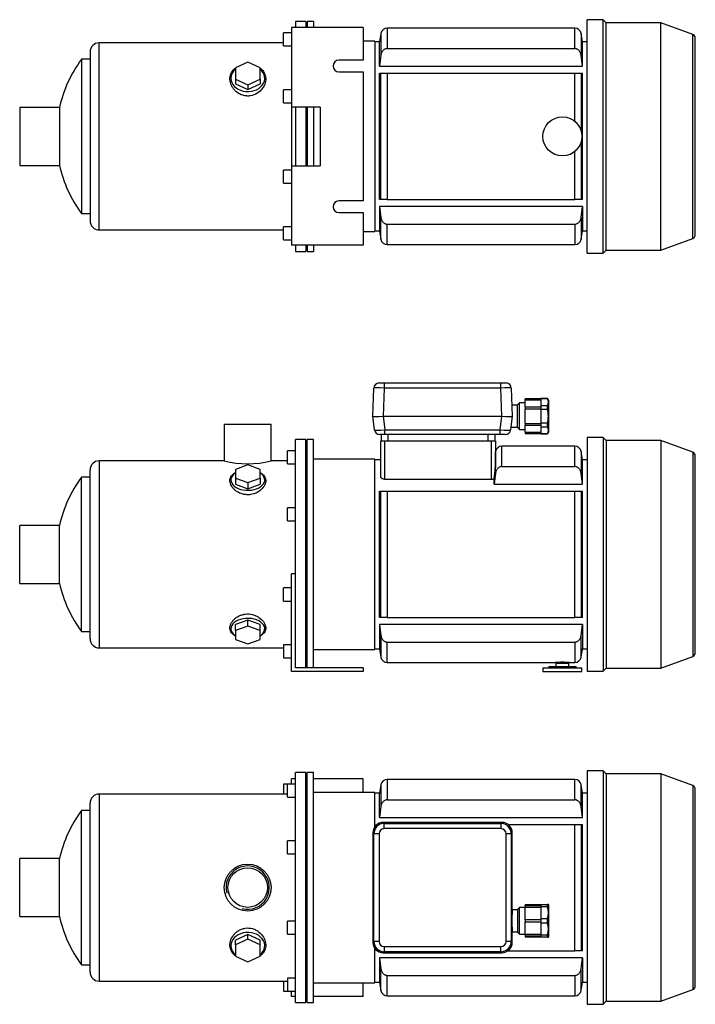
# Model space of a CAD drawing. Header units: millimetres. Extents: x 120 to 1177, y 13 to 783.
# Tile 1 of 2: x 120 to 638, y 27 to 783. Entities that reach past the tile are written whole.
import ezdxf

# ---------------------------------------------------------------- set-up
doc = ezdxf.new("R2010")
doc.units = ezdxf.units.MM
for name, color, linetype in [('BASETTA_MEC_80-9', 7, 'Continuous'), ('CARCASSA_MEC_90', 7, 'Continuous'), ('COPRIVENTOLA_MEC', 7, 'Continuous'), ('CORPO_MH_3-5_[6]', 7, 'Continuous'), ('FLANGIA_MOTORE_T', 7, 'Continuous'), ('GHIERA_PG13_5_CO', 7, 'Continuous'), ('PIEDINO_MEC_90_I', 7, 'Continuous'), ('STAFFA_3-5-9_INT', 7, 'Continuous')]:
    doc.layers.add(name, color=color, linetype=linetype)

# ---------------------------------------------------------------- blocks, each defined once
blk = doc.blocks.new('SE1')
at = {"layer": 'BASETTA_MEC_80-9', "color": 7, "linetype": 'Continuous'}
for p, q in [((489.92, 166.65), (398.91, 166.65)), ((398.91, 166.65), (399.67, 165.9)), ((489.16, 165.9), (489.92, 166.65)), ((399.67, 165.9), (489.16, 165.9)), ((399.67, 161.9), (399.67, 165.9)), ((489.16, 161.9), (399.67, 161.9)), ((489.16, 165.9), (489.16, 161.9)), ((390.92, 158.66), (390.92, 74.65)), ((391.67, 157.9), (390.92, 158.66)), ((391.67, 75.4), (391.67, 157.9)), ((395.67, 157.9), (391.67, 157.9)), ((395.67, 157.9), (395.67, 75.4)), ((493.16, 75.4), (493.16, 157.9)), ((497.16, 157.9), (493.16, 157.9)), ((497.92, 158.66), (497.16, 157.9)), ((497.16, 157.9), (497.16, 75.4)), ((497.92, 99.65), (497.92, 158.66)), ((501.92, 99.65), (497.92, 99.65)), ((503.42, 101.35), (501.92, 99.85)), ((501.92, 99.85), (501.92, 82.45)), ((503.42, 80.95), (503.42, 101.35)), ((507.92, 101.35), (503.42, 101.35)), ((497.92, 74.65), (497.92, 82.65)), ((497.92, 82.65), (501.92, 82.65)), ((501.92, 82.45), (503.42, 80.95)), ((503.42, 80.95), (507.92, 80.95)), ((390.92, 74.65), (391.67, 75.4)), ((395.67, 75.4), (391.67, 75.4)), ((399.67, 71.41), (489.16, 71.41)), ((399.67, 71.41), (399.67, 67.41)), ((489.16, 67.41), (489.16, 71.41)), ((497.16, 75.4), (493.16, 75.4)), ((497.16, 75.4), (497.92, 74.65)), ((399.67, 67.41), (398.91, 66.65)), ((398.91, 66.65), (489.92, 66.65)), ((489.16, 67.41), (399.67, 67.41)), ((489.92, 66.65), (489.16, 67.41))]:
    blk.add_line(p, q, dxfattribs=at)
for centre, start, end in [((399.67, 157.9), 90.03487, 179.96513), ((489.16, 157.9), 0.03487, 89.96513), ((399.67, 75.41), 180.03487, 269.96513), ((489.16, 75.41), 270.03487, 359.96513)]:
    blk.add_arc(centre, 8, start, end, dxfattribs=at)
for centre, major_axis, ratio, start_param, end_param in [((398.93, 158.64), (5.68, -5.68), 0.995756, 2.363621, 3.919564), ((489.9, 158.64), (-5.68, -5.68), 0.995756, 2.363621, 3.919564), ((399.67, 157.9), (2.83, -2.83), 0.998783, 2.356803, 3.926382), ((489.16, 157.9), (-2.83, -2.83), 0.998783, 2.356803, 3.926382), ((497.92, 91.15), (0, -8.5), 0.034921, 3.141593, 6.283185), ((398.93, 74.67), (5.68, 5.68), 0.995756, 2.363621, 3.919564), ((399.67, 75.41), (2.83, 2.83), 0.998783, 2.356803, 3.926382), ((489.16, 75.41), (-2.83, 2.83), 0.998783, 2.356803, 3.926382), ((489.9, 74.67), (-5.68, 5.68), 0.995756, 2.363621, 3.919564)]:
    blk.add_ellipse(centre, major_axis=major_axis, ratio=ratio, start_param=start_param, end_param=end_param, dxfattribs=at)
for points in [[(398.86, 166.65), (398.88, 166.65), (398.91, 166.65)], [(489.92, 166.65), (489.95, 166.65), (489.98, 166.65)], [(390.92, 158.66), (390.92, 158.69), (390.92, 158.71)], [(497.92, 158.71), (497.92, 158.69), (497.92, 158.66)], [(390.92, 74.59), (390.92, 74.62), (390.92, 74.65)], [(497.92, 74.65), (497.92, 74.62), (497.92, 74.59)], [(398.91, 66.65), (398.88, 66.65), (398.86, 66.65)], [(489.98, 66.65), (489.95, 66.65), (489.92, 66.65)]]:
    blk.add_open_spline(points, degree=2, dxfattribs=at)
at = {"layer": 'CARCASSA_MEC_90', "color": 7, "linetype": 'Continuous'}
for p, q in [((401.96, 199.65), (401.96, 184.01)), ((545.87, 199.65), (401.96, 199.65)), ((545.87, 184.01), (545.87, 199.65)), ((395.92, 189.15), (392.42, 189.15)), ((397.04, 195.52), (395.92, 189.15)), ((395.92, 170.54), (395.92, 189.15)), ((397.04, 195.52), (397.04, 178.85)), ((550.79, 178.85), (550.79, 195.52)), ((551.92, 189.15), (550.79, 195.52)), ((551.92, 170.54), (551.92, 189.15)), ((555.42, 189.15), (551.92, 189.15)), ((401.96, 184.01), (545.87, 184.01)), ((397.04, 178.85), (395.92, 170.54)), ((551.92, 170.54), (550.79, 178.85)), ((395.92, 170.54), (551.92, 170.54)), ((494.6, 165.15), (545.87, 165.15)), ((545.87, 68.15), (545.87, 165.15)), ((545.87, 165.15), (550.79, 165.15)), ((550.79, 165.15), (551.92, 165.15)), ((550.79, 165.15), (550.79, 68.15)), ((551.92, 68.15), (551.92, 165.15)), ((494.6, 68.15), (545.87, 68.15)), ((550.79, 68.15), (545.87, 68.15)), ((551.92, 68.15), (550.79, 68.15)), ((551.92, 62.77), (395.92, 62.77)), ((395.92, 62.77), (395.92, 44.15)), ((551.92, 62.77), (551.92, 44.15)), ((397.04, 37.79), (397.04, 54.46)), ((550.79, 37.79), (550.79, 54.46)), ((401.96, 49.3), (545.87, 49.3)), ((401.96, 33.65), (401.96, 49.3)), ((545.87, 49.3), (545.87, 33.65)), ((392.42, 44.15), (395.92, 44.15)), ((395.92, 44.15), (397.04, 37.79)), ((550.79, 37.79), (551.92, 44.15)), ((551.92, 44.15), (555.42, 44.15)), ((401.96, 33.65), (545.87, 33.65))]:
    blk.add_line(p, q, dxfattribs=at)
for centre, start, end in [((401.96, 194.65), 90, 170), ((545.87, 194.65), 10, 90), ((401.96, 38.65), 190, 270), ((545.87, 38.65), 270, 350)]:
    blk.add_arc(centre, 5, start, end, dxfattribs=at)
for points, knots in [([(401.96, 184.01), (401.64, 184.01), (401.32, 183.97), (400.69, 183.82), (400.38, 183.7), (399.8, 183.42), (399.53, 183.24), (399.02, 182.84), (398.78, 182.61), (398.36, 182.12), (398.16, 181.86), (397.83, 181.31), (397.68, 181.02), (397.42, 180.42), (397.32, 180.11), (397.15, 179.49), (397.08, 179.17), (397.04, 178.85)], [0, 0, 0, 0, 0.125, 0.125, 0.25, 0.25, 0.375, 0.375, 0.5, 0.5, 0.625, 0.625, 0.75, 0.75, 0.875, 0.875, 1, 1, 1, 1]), ([(550.79, 178.85), (550.7, 179.49), (550.54, 180.11), (550.16, 181.01), (550.01, 181.3), (549.67, 181.85), (549.48, 182.11), (549.06, 182.6), (548.82, 182.83), (548.31, 183.23), (548.04, 183.41), (547.61, 183.63), (547.45, 183.69), (547.15, 183.81), (546.99, 183.85), (546.52, 183.97), (546.2, 184.01), (545.87, 184.01)], [0, 0, 0, 0, 0.25, 0.25, 0.375, 0.375, 0.5, 0.5, 0.625, 0.625, 0.75, 0.75, 0.8125, 0.8125, 0.875, 0.875, 1, 1, 1, 1]), ([(397.04, 54.46), (397.13, 53.82), (397.29, 53.19), (397.67, 52.3), (397.82, 52.01), (398.16, 51.46), (398.35, 51.2), (398.77, 50.71), (399.01, 50.48), (399.52, 50.07), (399.79, 49.9), (400.23, 49.68), (400.38, 49.61), (400.68, 49.5), (400.84, 49.45), (401.31, 49.34), (401.63, 49.3), (401.96, 49.3)], [0, 0, 0, 0, 0.25, 0.25, 0.375, 0.375, 0.5, 0.5, 0.625, 0.625, 0.75, 0.75, 0.8125, 0.8125, 0.875, 0.875, 1, 1, 1, 1]), ([(545.87, 49.3), (546.2, 49.3), (546.52, 49.34), (547.14, 49.49), (547.45, 49.6), (548.03, 49.89), (548.3, 50.07), (548.82, 50.47), (549.05, 50.7), (549.47, 51.19), (549.67, 51.45), (550.01, 52), (550.15, 52.29), (550.41, 52.89), (550.51, 53.19), (550.68, 53.82), (550.75, 54.14), (550.79, 54.46)], [0, 0, 0, 0, 0.125, 0.125, 0.25, 0.25, 0.375, 0.375, 0.5, 0.5, 0.625, 0.625, 0.75, 0.75, 0.875, 0.875, 1, 1, 1, 1])]:
    blk.add_open_spline(points, degree=3, knots=knots, dxfattribs=at)
for points in [[(395.92, 62.77), (396.28, 60), (396.65, 57.23), (397.04, 54.46)], [(550.79, 54.46), (551.18, 57.23), (551.55, 60), (551.92, 62.77)]]:
    blk.add_open_spline(points, degree=3, dxfattribs=at)
at = {"layer": 'COPRIVENTOLA_MEC', "color": 7, "linetype": 'Continuous'}
for p, q in [((555.42, 206.2), (555.42, 27.1)), ((567.72, 206.2), (555.42, 206.2)), ((567.72, 206.2), (567.72, 27.1)), ((570.02, 203.9), (567.72, 206.2)), ((570.02, 203.9), (570.02, 29.4)), ((611.86, 203.9), (570.02, 203.9)), ((611.86, 203.9), (611.86, 29.4)), ((636.44, 194.96), (611.86, 203.9)), ((636.44, 194.96), (636.44, 38.35)), ((638.42, 41.17), (638.42, 192.14)), ((611.86, 29.4), (636.44, 38.35)), ((555.42, 27.1), (567.72, 27.1)), ((567.72, 27.1), (570.02, 29.4)), ((570.02, 29.4), (611.86, 29.4))]:
    blk.add_line(p, q, dxfattribs=at)
for centre, start, end in [((635.42, 192.14), 0, 70), ((635.42, 41.17), 290, 0)]:
    blk.add_arc(centre, 3, start, end, dxfattribs=at)
at = {"layer": 'CORPO_MH_3-5_[6]', "color": 7, "linetype": 'Continuous'}
for p, q in [((331.42, 28.4), (331.42, 204.9)), ((339.42, 204.9), (331.42, 204.9)), ((339.42, 28.4), (339.42, 204.9)), ((325.42, 186.03), (325.42, 196.03)), ((331.42, 196.03), (325.42, 196.03)), ((173.82, 51.9), (173.82, 181.4)), ((180.82, 188.4), (180.82, 44.9)), ((325.42, 188.4), (180.82, 188.4)), ((325.42, 186.03), (331.42, 186.03)), ((167.26, 57.4), (167.26, 175.9)), ((173.82, 175.9), (167.26, 175.9)), ((325.42, 142.46), (325.42, 152.46)), ((331.42, 152.46), (325.42, 152.46)), ((119.82, 94.4), (119.82, 138.9)), ((150.32, 138.9), (119.82, 138.9)), ((150.32, 94.4), (150.32, 138.9)), ((325.42, 142.46), (331.42, 142.46)), ((119.82, 94.4), (150.32, 94.4)), ((325.42, 80.85), (325.42, 90.85)), ((331.42, 90.85), (325.42, 90.85)), ((294.92, 80.66), (285.42, 76.34)), ((294.92, 76.97), (285.42, 72.65)), ((285.42, 72.65), (285.42, 76.34)), ((304.42, 76.34), (294.92, 80.66)), ((294.92, 76.97), (294.92, 80.66)), ((304.42, 72.65), (294.92, 76.97)), ((304.42, 72.65), (304.42, 76.34)), ((325.42, 80.85), (331.42, 80.85)), ((285.42, 72.65), (285.42, 64)), ((304.42, 64), (304.42, 72.65)), ((285.42, 64), (294.92, 59.68)), ((294.92, 59.68), (304.42, 64)), ((167.26, 57.4), (173.82, 57.4)), ((325.42, 47.28), (325.42, 37.28)), ((331.42, 47.28), (325.42, 47.28)), ((180.82, 44.9), (325.42, 44.9)), ((325.42, 37.28), (331.42, 37.28)), ((331.42, 28.4), (339.42, 28.4))]:
    blk.add_line(p, q, dxfattribs=at)
for radius in [18, 15.15]:
    blk.add_circle((294.82, 116.65), radius, dxfattribs=at)
for centre, radius, start, end in [((180.82, 181.4), 7, 90, 180), ((247.82, 116.65), 100, 143.66538, 167.14409), ((294.82, 116.65), 16.62, 255, 195), ((247.82, 116.65), 100, 192.85591, 216.33462), ((180.82, 51.9), 7, 180, 270)]:
    blk.add_arc(centre, radius, start, end, dxfattribs=at)
for start_param, end_param in [(2.390244, 6.283185), (0, 0.751348)]:
    blk.add_ellipse((294.92, 72.02), major_axis=(-13, 0), ratio=0.788011, start_param=start_param, end_param=end_param, dxfattribs=at)
blk.add_open_spline([(285.41, 64.26), (285.05, 64.53), (284.71, 64.82), (283.83, 65.65), (283.33, 66.22), (282.05, 68.09), (281.51, 69.46), (281.06, 72.41), (281.16, 73.93), (282, 77.01), (282.73, 78.5), (284.28, 80.59), (284.86, 81.24), (286.16, 82.46), (286.88, 83.03), (288.44, 84.02), (289.27, 84.44), (291.02, 85.11), (291.95, 85.37), (294.78, 85.81), (296.75, 85.68), (299.48, 84.89), (300.37, 84.52), (302.02, 83.65), (302.79, 83.14), (304.92, 81.42), (306.08, 80.05), (307.78, 77.15), (308.33, 75.59), (308.77, 72.54), (308.67, 71.01), (307.84, 68.21), (307.09, 66.89), (305.59, 65.23), (305.04, 64.73), (304.44, 64.28)], degree=3, knots=[0.1389216, 0.1389216, 0.1389216, 0.1389216, 0.15625, 0.15625, 0.1875, 0.1875, 0.25, 0.25, 0.3125, 0.3125, 0.375, 0.375, 0.40625, 0.40625, 0.4375, 0.4375, 0.46875, 0.46875, 0.5, 0.5, 0.5625, 0.5625, 0.59375, 0.59375, 0.625, 0.625, 0.6875, 0.6875, 0.75, 0.75, 0.8125, 0.8125, 0.875, 0.875, 0.9041554, 0.9041554, 0.9041554, 0.9041554], dxfattribs=at)
at = {"layer": 'FLANGIA_MOTORE_T', "color": 7, "linetype": 'Continuous'}
for p, q in [((340.42, 28.4), (340.42, 204.9)), ((345.42, 204.9), (340.42, 204.9)), ((345.42, 28.4), (345.42, 204.9)), ((340.42, 203.4), (339.42, 203.4)), ((392.42, 189.65), (345.42, 189.65)), ((392.42, 163.33), (392.42, 189.65)), ((392.42, 43.65), (392.42, 69.97)), ((345.42, 43.65), (392.42, 43.65)), ((339.42, 29.9), (340.42, 29.9)), ((340.42, 28.4), (345.42, 28.4))]:
    blk.add_line(p, q, dxfattribs=at)
at = {"layer": 'GHIERA_PG13_5_CO', "color": 7, "linetype": 'Continuous'}
for p, q in [((507.92, 102.73), (507.92, 103.4)), ((519.92, 103.4), (507.92, 103.4)), ((507.92, 102.73), (507.92, 101.4)), ((519.92, 102.73), (507.92, 102.73)), ((507.92, 91.85), (507.92, 101.4)), ((519.92, 101.4), (507.92, 101.4)), ((519.92, 103.65), (519.92, 101.82)), ((519.92, 103.65), (525.05, 103.65)), ((519.92, 101.82), (519.92, 92.99)), ((525.05, 101.82), (519.92, 101.82)), ((525.05, 101.82), (525.05, 103.65)), ((525.63, 103.65), (525.05, 103.65)), ((525.92, 103.15), (525.63, 103.65)), ((525.92, 79.15), (525.92, 103.15)), ((507.92, 91.9), (507.92, 90.4)), ((519.92, 91.9), (507.92, 91.9)), ((519.92, 92.99), (519.92, 89.32)), ((519.92, 92.99), (525.05, 92.99)), ((525.05, 89.32), (525.05, 92.99)), ((507.92, 80.91), (507.92, 90.45)), ((507.92, 90.4), (519.92, 90.4)), ((519.92, 89.32), (519.92, 80.49)), ((525.05, 89.32), (519.92, 89.32)), ((507.92, 80.91), (519.92, 80.91)), ((507.92, 80.91), (507.92, 79.58)), ((507.92, 79.58), (507.92, 78.9)), ((507.92, 79.58), (519.92, 79.58)), ((507.92, 78.9), (519.92, 78.9)), ((519.92, 80.49), (519.92, 78.65)), ((519.92, 80.49), (525.05, 80.49)), ((525.05, 78.65), (519.92, 78.65)), ((525.05, 78.65), (525.05, 80.49)), ((525.05, 78.65), (525.63, 78.65)), ((525.63, 78.65), (525.92, 79.15))]:
    blk.add_line(p, q, dxfattribs=at)
for centre in [(508.38, 97.4), (508.38, 84.9)]:
    blk.add_arc(centre, 17.24, 345.1617, 14.8383, dxfattribs=at)
at = {"layer": 'STAFFA_3-5-9_INT', "color": 7, "linetype": 'Continuous'}
for p, q in [((331.42, 200.15), (328.42, 200.15)), ((328.42, 196.03), (328.42, 200.15)), ((383.42, 200.15), (345.42, 200.15)), ((383.42, 189.65), (383.42, 200.15)), ((322.42, 196.03), (322.42, 188.4)), ((325.42, 196.03), (322.42, 196.03)), ((322.42, 44.9), (322.42, 37.28)), ((383.42, 33.15), (383.42, 43.65)), ((322.42, 37.28), (325.42, 37.28)), ((328.42, 33.15), (328.42, 37.28)), ((331.42, 33.15), (328.42, 33.15)), ((383.42, 33.15), (345.42, 33.15))]:
    blk.add_line(p, q, dxfattribs=at)
blk = doc.blocks.new('SE2')
at = {"layer": 'BASETTA_MEC_80-9', "color": 7, "linetype": 'Continuous'}
for p, q in [((390.92, 478.37), (391.67, 500.01)), ((395.67, 503.87), (399.67, 503.87)), ((399.67, 500.01), (398.91, 478.37)), ((399.67, 503.87), (489.16, 503.87)), ((399.67, 503.87), (399.67, 500.01)), ((489.16, 500.01), (399.67, 500.01)), ((489.16, 503.87), (493.16, 503.87)), ((489.16, 500.01), (489.16, 503.87)), ((489.92, 478.37), (489.16, 500.01)), ((497.16, 500.01), (497.92, 478.37)), ((501.92, 486.87), (497.62, 486.87)), ((503.42, 488.57), (501.92, 487.07)), ((501.92, 469.67), (501.92, 487.07)), ((503.42, 468.17), (503.42, 488.57)), ((507.92, 488.57), (503.42, 488.57)), ((390.92, 478.37), (390.92, 478.37)), ((392.2, 467.88), (390.92, 478.37)), ((398.86, 478.37), (400.14, 467.88)), ((398.91, 478.37), (489.92, 478.37)), ((488.69, 467.88), (489.98, 478.37)), ((497.92, 478.37), (496.63, 467.88)), ((497.92, 478.37), (497.92, 478.37)), ((496.87, 469.87), (501.92, 469.87)), ((501.92, 469.67), (503.42, 468.17)), ((400.14, 464.37), (396.17, 464.37)), ((397.42, 459.37), (397.42, 464.37)), ((400.14, 467.88), (488.69, 467.88)), ((400.14, 464.37), (400.14, 467.88)), ((488.69, 464.37), (400.14, 464.37)), ((402.42, 464.37), (402.42, 459.37)), ((479.42, 459.37), (479.42, 464.37)), ((484.42, 464.37), (484.42, 459.37)), ((488.69, 464.37), (488.69, 467.88)), ((492.66, 464.37), (488.69, 464.37)), ((503.42, 468.17), (507.92, 468.17))]:
    blk.add_line(p, q, dxfattribs=at)
for centre, start, end in [((395.67, 499.87), 90, 178), ((493.16, 499.87), 2, 90), ((396.17, 468.37), 187, 270), ((492.66, 468.37), 270, 353)]:
    blk.add_arc(centre, 4, start, end, dxfattribs=at)
for centre, major_axis, ratio, start_param, end_param in [((399.67, 499.87), (-8, 0.14), 0.017434, 4.713302, 6.282881), ((489.16, 499.87), (8, 0.14), 0.017434, 0.000304, 1.569883), ((398.93, 478.72), (-8.02, -0.35), 0.043312, 0.003409, 1.559352), ((489.9, 478.72), (8.02, -0.35), 0.043312, 4.723833, 6.279777), ((400.2, 468.37), (-8, -0.49), 0.060259, 0.003713, 1.559657), ((488.63, 468.37), (8, -0.49), 0.060259, 4.723529, 6.279472)]:
    blk.add_ellipse(centre, major_axis=major_axis, ratio=ratio, start_param=start_param, end_param=end_param, dxfattribs=at)
for points in [[(398.91, 478.37), (398.88, 478.37), (398.86, 478.37)], [(489.98, 478.37), (489.95, 478.37), (489.92, 478.37)]]:
    blk.add_open_spline(points, degree=2, dxfattribs=at)
at = {"layer": 'CARCASSA_MEC_90', "color": 7, "linetype": 'Continuous'}
for p, q in [((396.92, 432.16), (396.92, 459.37)), ((396.92, 459.37), (399.92, 459.37)), ((399.92, 459.37), (481.92, 459.37)), ((399.92, 459.37), (399.92, 429.99)), ((481.92, 429.99), (481.92, 459.37)), ((481.92, 459.37), (484.92, 459.37)), ((484.92, 459.37), (484.92, 438.92)), ((489.96, 439.72), (489.96, 455.37)), ((545.87, 455.37), (489.96, 455.37)), ((545.87, 439.72), (545.87, 455.37)), ((485.04, 451.24), (484.92, 450.54)), ((485.04, 434.56), (485.04, 451.24)), ((550.79, 451.24), (550.79, 434.56)), ((551.92, 444.87), (550.79, 451.24)), ((396.92, 444.87), (392.42, 444.87)), ((489.96, 439.72), (545.87, 439.72)), ((551.92, 426.26), (551.92, 444.87)), ((555.42, 444.87), (551.92, 444.87)), ((485.04, 434.56), (483.92, 426.26)), ((399.92, 429.99), (481.92, 429.99)), ((483.92, 426.26), (483.92, 430.57)), ((483.92, 426.26), (551.92, 426.26)), ((395.92, 323.87), (395.92, 420.87)), ((395.92, 420.87), (397.04, 420.87)), ((397.04, 323.87), (397.04, 420.87)), ((397.04, 420.87), (401.96, 420.87)), ((401.96, 420.87), (545.87, 420.87)), ((401.96, 420.87), (401.96, 323.87)), ((545.87, 323.87), (545.87, 420.87)), ((545.87, 420.87), (550.79, 420.87)), ((550.79, 420.87), (551.92, 420.87)), ((550.79, 420.87), (550.79, 323.87)), ((551.92, 323.87), (551.92, 420.87)), ((397.04, 323.87), (395.92, 323.87)), ((551.92, 318.48), (395.92, 318.48)), ((395.92, 318.48), (395.92, 299.87)), ((395.92, 318.48), (397.04, 310.18)), ((401.96, 323.87), (397.04, 323.87)), ((401.96, 323.87), (545.87, 323.87)), ((550.79, 323.87), (545.87, 323.87)), ((551.92, 323.87), (550.79, 323.87)), ((550.79, 310.18), (551.92, 318.48)), ((551.92, 318.48), (551.92, 299.87)), ((397.04, 310.18), (397.04, 293.5)), ((550.79, 293.5), (550.79, 310.18)), ((401.96, 305.01), (545.87, 305.01)), ((401.96, 289.37), (401.96, 305.01)), ((545.87, 305.01), (545.87, 289.37)), ((392.42, 299.87), (395.92, 299.87)), ((395.92, 299.87), (397.04, 293.5)), ((550.79, 293.5), (551.92, 299.87)), ((551.92, 299.87), (555.42, 299.87)), ((401.96, 289.37), (530.92, 289.37)), ((530.92, 289.37), (541.92, 289.37)), ((541.92, 289.37), (545.87, 289.37))]:
    blk.add_line(p, q, dxfattribs=at)
for centre, radius, start, end in [((489.96, 450.37), 5, 90, 170), ((545.87, 450.37), 5, 10, 90), ((319.06, 454.53), 166.58, 351.73034, 354.62631), ((481.95, 433.63), 3.64, 269.44809, 302.65314), ((401.96, 294.37), 5, 190, 270), ((536.42, 206.54), 83.01, 86.2011, 93.7989), ((545.87, 294.37), 5, 270, 350)]:
    blk.add_arc(centre, radius, start, end, dxfattribs=at)
for points, knots in [([(489.96, 439.72), (489.64, 439.72), (489.32, 439.68), (488.69, 439.53), (488.38, 439.42), (487.8, 439.13), (487.53, 438.95), (487.02, 438.55), (486.78, 438.32), (486.36, 437.84), (486.16, 437.57), (485.83, 437.02), (485.68, 436.73), (485.42, 436.14), (485.32, 435.83), (485.15, 435.2), (485.08, 434.88), (485.04, 434.56)], [0, 0, 0, 0, 0.125, 0.125, 0.25, 0.25, 0.375, 0.375, 0.5, 0.5, 0.625, 0.625, 0.75, 0.75, 0.875, 0.875, 1, 1, 1, 1]), ([(550.79, 434.56), (550.7, 435.21), (550.54, 435.83), (550.16, 436.72), (550.01, 437.01), (549.67, 437.57), (549.48, 437.83), (549.06, 438.32), (548.82, 438.54), (548.31, 438.95), (548.04, 439.12), (547.61, 439.34), (547.45, 439.41), (547.15, 439.52), (546.99, 439.57), (546.52, 439.68), (546.2, 439.72), (545.87, 439.72)], [0, 0, 0, 0, 0.25, 0.25, 0.375, 0.375, 0.5, 0.5, 0.625, 0.625, 0.75, 0.75, 0.8125, 0.8125, 0.875, 0.875, 1, 1, 1, 1]), ([(399.92, 429.99), (399.69, 429.99), (399.48, 430.01), (399.05, 430.08), (398.85, 430.13), (398.47, 430.27), (398.29, 430.35), (397.97, 430.52), (397.82, 430.62), (397.56, 430.83), (397.45, 430.95), (397.26, 431.18), (397.18, 431.3), (396.98, 431.66), (396.92, 431.91), (396.92, 432.16)], [0, 0, 0, 0, 0.125, 0.125, 0.25, 0.25, 0.375, 0.375, 0.5, 0.5, 0.625, 0.625, 0.75, 0.75, 1, 1, 1, 1]), ([(397.04, 310.18), (397.13, 309.53), (397.29, 308.91), (397.67, 308.02), (397.82, 307.72), (398.16, 307.17), (398.35, 306.91), (398.77, 306.42), (399.01, 306.19), (399.52, 305.79), (399.79, 305.61), (400.23, 305.39), (400.38, 305.33), (400.68, 305.22), (400.84, 305.17), (401.31, 305.05), (401.63, 305.01), (401.96, 305.01)], [0, 0, 0, 0, 0.25, 0.25, 0.375, 0.375, 0.5, 0.5, 0.625, 0.625, 0.75, 0.75, 0.8125, 0.8125, 0.875, 0.875, 1, 1, 1, 1]), ([(545.87, 305.01), (546.2, 305.01), (546.52, 305.05), (547.14, 305.2), (547.45, 305.32), (548.03, 305.61), (548.3, 305.78), (548.82, 306.19), (549.05, 306.41), (549.47, 306.9), (549.67, 307.16), (550.01, 307.72), (550.15, 308), (550.41, 308.6), (550.51, 308.91), (550.68, 309.53), (550.75, 309.85), (550.79, 310.18)], [0, 0, 0, 0, 0.125, 0.125, 0.25, 0.25, 0.375, 0.375, 0.5, 0.5, 0.625, 0.625, 0.75, 0.75, 0.875, 0.875, 1, 1, 1, 1])]:
    blk.add_open_spline(points, degree=3, knots=knots, dxfattribs=at)
blk.add_open_spline([(551.92, 426.26), (551.55, 429.03), (551.18, 431.79), (550.79, 434.56)], degree=3, dxfattribs=at)
at = {"layer": 'COPRIVENTOLA_MEC', "color": 7, "linetype": 'Continuous'}
for p, q in [((555.42, 461.92), (555.42, 282.82)), ((567.72, 461.92), (555.42, 461.92)), ((567.72, 461.92), (567.72, 282.82)), ((570.02, 459.62), (567.72, 461.92)), ((570.02, 459.62), (570.02, 285.12)), ((611.86, 459.62), (570.02, 459.62)), ((611.86, 459.62), (611.86, 285.12)), ((636.44, 450.67), (611.86, 459.62)), ((636.44, 450.67), (636.44, 294.07)), ((638.42, 296.89), (638.42, 447.85)), ((611.86, 285.12), (636.44, 294.07)), ((555.42, 282.82), (567.72, 282.82)), ((567.72, 282.82), (570.02, 285.12)), ((570.02, 285.12), (611.86, 285.12))]:
    blk.add_line(p, q, dxfattribs=at)
for centre, start, end in [((635.42, 447.85), 0, 70), ((635.42, 296.89), 290, 0)]:
    blk.add_arc(centre, 3, start, end, dxfattribs=at)
at = {"layer": 'CORPO_MH_3-5_[6]', "color": 7, "linetype": 'Continuous'}
for p, q in [((276.82, 472.37), (312.82, 472.37)), ((276.82, 472.37), (276.82, 444.11)), ((312.82, 444.12), (312.82, 472.37)), ((331.42, 343.81), (331.42, 460.62)), ((339.42, 460.62), (331.42, 460.62)), ((339.42, 285.37), (339.42, 460.62)), ((325.42, 441.74), (325.42, 451.74)), ((331.42, 451.74), (325.42, 451.74)), ((180.82, 444.12), (180.82, 300.62)), ((276.85, 444.12), (180.82, 444.12)), ((294.92, 440.98), (285.42, 437.6)), ((304.42, 437.6), (294.92, 440.98)), ((325.42, 444.12), (312.82, 444.12)), ((325.42, 441.74), (331.42, 441.74)), ((167.26, 313.12), (167.26, 431.62)), ((173.82, 431.62), (167.26, 431.62)), ((173.82, 307.62), (173.82, 437.12)), ((285.42, 437.6), (285.42, 430.85)), ((285.42, 430.85), (285.42, 426.12)), ((285.42, 430.85), (294.92, 427.47)), ((294.92, 427.47), (304.42, 430.85)), ((304.42, 430.85), (304.42, 437.6)), ((304.42, 430.85), (304.42, 426.12)), ((285.42, 426.12), (294.92, 422.75)), ((294.92, 427.47), (294.92, 422.75)), ((294.92, 422.75), (304.42, 426.12)), ((325.42, 398.17), (325.42, 408.17)), ((331.42, 408.17), (325.42, 408.17)), ((119.82, 350.12), (119.82, 394.62)), ((150.32, 394.62), (119.82, 394.62)), ((150.32, 350.12), (150.32, 394.62)), ((325.42, 398.17), (331.42, 398.17)), ((119.82, 350.12), (150.32, 350.12)), ((294.92, 321.99), (285.42, 318.61)), ((285.42, 313.89), (285.42, 318.61)), ((304.42, 318.61), (294.92, 321.99)), ((294.92, 317.26), (294.92, 321.99)), ((304.42, 313.89), (304.42, 318.61)), ((167.26, 313.12), (173.82, 313.12)), ((294.92, 317.26), (285.42, 313.89)), ((285.42, 313.89), (285.42, 307.13)), ((304.42, 313.89), (294.92, 317.26)), ((304.42, 307.13), (304.42, 313.89)), ((285.42, 307.13), (294.92, 303.76)), ((294.92, 303.76), (304.42, 307.13)), ((180.82, 300.62), (322.42, 300.62))]:
    blk.add_line(p, q, dxfattribs=at)
for centre, radius, start, end in [((180.82, 437.12), 7, 90, 180), ((294.82, 513.59), 71.77, 255.4749, 284.5251), ((247.82, 372.37), 100, 143.66538, 167.14409), ((247.82, 372.37), 100, 192.85591, 216.33462), ((180.82, 307.62), 7, 180, 270)]:
    blk.add_arc(centre, radius, start, end, dxfattribs=at)
for centre, start_param, end_param in [((294.92, 429.5), 0, 3.892941), ((294.92, 429.5), 5.531837, 6.283185), ((294.92, 315.24), 2.390244, 6.283185), ((294.92, 315.24), 0, 0.751348)]:
    blk.add_ellipse(centre, major_axis=(-13, 0), ratio=0.615661, start_param=start_param, end_param=end_param, dxfattribs=at)
for points, knots in [([(296.9, 418.22), (295.94, 418.09), (294.99, 418.06), (293.1, 418.17), (292.14, 418.31), (289.41, 418.99), (287.73, 419.77), (285.61, 421.2), (284.96, 421.73), (283.83, 422.84), (283.33, 423.41), (282.05, 425.21), (281.51, 426.44), (281.06, 428.88), (281.16, 430.04), (282, 432.2), (282.73, 433.16), (284.25, 434.38), (284.79, 434.73), (285.39, 435.05)], [0, 0, 0, 0, 0.03125, 0.03125, 0.0625, 0.0625, 0.125, 0.125, 0.15625, 0.15625, 0.1875, 0.1875, 0.25, 0.25, 0.3125, 0.3125, 0.375, 0.375, 0.4043708, 0.4043708, 0.4043708, 0.4043708]), ([(304.44, 435.05), (305.44, 434.52), (306.27, 433.89), (307.78, 432.29), (308.33, 431.24), (308.77, 428.99), (308.67, 427.76), (307.84, 425.32), (307.09, 424.08), (305.04, 421.8), (303.71, 420.74), (300.61, 419.08), (298.8, 418.47), (296.9, 418.22)], [0.6394434, 0.6394434, 0.6394434, 0.6394434, 0.6875, 0.6875, 0.75, 0.75, 0.8125, 0.8125, 0.875, 0.875, 0.9375, 0.9375, 1, 1, 1, 1]), ([(285.41, 309.67), (285.05, 309.87), (284.71, 310.07), (283.83, 310.67), (283.33, 311.09), (282.05, 312.46), (281.51, 313.49), (281.06, 315.77), (281.16, 316.96), (282, 319.42), (282.73, 320.64), (284.28, 322.37), (284.86, 322.91), (286.16, 323.93), (286.88, 324.41), (288.44, 325.24), (289.27, 325.6), (291.02, 326.17), (291.95, 326.39), (294.78, 326.77), (296.75, 326.65), (299.48, 325.98), (300.37, 325.67), (302.02, 324.93), (302.79, 324.5), (304.92, 323.06), (306.08, 321.92), (307.78, 319.54), (308.33, 318.28), (308.77, 315.87), (308.67, 314.68), (307.84, 312.55), (307.09, 311.57), (305.59, 310.36), (305.04, 310.01), (304.44, 309.69)], [0.1389216, 0.1389216, 0.1389216, 0.1389216, 0.15625, 0.15625, 0.1875, 0.1875, 0.25, 0.25, 0.3125, 0.3125, 0.375, 0.375, 0.40625, 0.40625, 0.4375, 0.4375, 0.46875, 0.46875, 0.5, 0.5, 0.5625, 0.5625, 0.59375, 0.59375, 0.625, 0.625, 0.6875, 0.6875, 0.75, 0.75, 0.8125, 0.8125, 0.875, 0.875, 0.9041554, 0.9041554, 0.9041554, 0.9041554])]:
    blk.add_open_spline(points, degree=3, knots=knots, dxfattribs=at)
at = {"layer": 'FLANGIA_MOTORE_T', "color": 7, "linetype": 'Continuous'}
for p, q in [((340.42, 459.12), (339.42, 459.12)), ((340.42, 285.37), (340.42, 460.62)), ((345.42, 460.62), (340.42, 460.62)), ((345.42, 285.37), (345.42, 460.62)), ((392.42, 445.37), (345.42, 445.37)), ((392.42, 299.37), (392.42, 445.37)), ((345.42, 299.37), (392.42, 299.37)), ((339.42, 285.62), (340.42, 285.62))]:
    blk.add_line(p, q, dxfattribs=at)
at = {"layer": 'GHIERA_PG13_5_CO', "color": 7, "linetype": 'Continuous'}
for p, q in [((507.92, 490.6), (507.92, 491.62)), ((519.92, 491.62), (507.92, 491.62)), ((519.92, 491.74), (519.92, 491.87)), ((525.05, 491.87), (519.92, 491.87)), ((519.92, 491.74), (519.92, 486.64)), ((525.05, 491.74), (519.92, 491.74)), ((525.05, 491.74), (525.05, 491.87)), ((525.92, 490.37), (525.05, 491.87)), ((507.92, 485.37), (507.92, 490.6)), ((519.92, 490.6), (507.92, 490.6)), ((507.92, 485.37), (507.92, 483.88)), ((519.92, 485.37), (507.92, 485.37)), ((507.92, 472.86), (507.92, 483.88)), ((519.92, 483.88), (507.92, 483.88)), ((519.92, 486.64), (519.92, 483.47)), ((519.92, 486.64), (525.05, 486.64)), ((525.05, 483.47), (525.05, 486.64)), ((525.92, 466.37), (525.92, 490.37)), ((519.92, 483.47), (519.92, 473.27)), ((525.05, 483.47), (519.92, 483.47)), ((507.92, 472.86), (519.92, 472.86)), ((507.92, 472.86), (507.92, 471.37)), ((507.92, 466.14), (507.92, 471.37)), ((507.92, 471.37), (519.92, 471.37)), ((519.92, 473.27), (519.92, 470.09)), ((519.92, 473.27), (525.05, 473.27)), ((519.92, 470.09), (519.92, 464.99)), ((525.05, 470.09), (519.92, 470.09)), ((525.05, 470.09), (525.05, 473.27)), ((507.92, 466.14), (519.92, 466.14)), ((507.92, 466.14), (507.92, 465.12)), ((507.92, 465.12), (519.92, 465.12)), ((519.92, 464.99), (519.92, 464.87)), ((519.92, 464.99), (525.05, 464.99)), ((519.92, 464.87), (525.05, 464.87)), ((525.05, 464.87), (525.92, 466.37)), ((525.05, 464.99), (525.05, 464.87))]:
    blk.add_line(p, q, dxfattribs=at)
for centre in [(519.67, 489.19), (519.67, 467.54)]:
    blk.add_arc(centre, 5.95, 334.63575, 25.36425, dxfattribs=at)
blk.add_open_spline([(525.05, 473.27), (525.14, 473.69), (525.22, 474.11), (525.37, 474.95), (525.43, 475.38), (525.58, 476.66), (525.63, 477.52), (525.63, 479.22), (525.58, 480.07), (525.38, 481.78), (525.23, 482.63), (525.05, 483.47)], degree=3, knots=[0, 0, 0, 0, 0.125, 0.125, 0.25, 0.25, 0.5, 0.5, 0.75, 0.75, 1, 1, 1, 1], dxfattribs=at)
at = {"layer": 'PIEDINO_MEC_90_I', "color": 7, "linetype": 'Continuous'}
for p, q in [((531.42, 288.87), (541.42, 288.87)), ((531.42, 288.87), (531.42, 286.37)), ((541.42, 286.37), (541.42, 288.87)), ((521.42, 285.37), (551.42, 285.37)), ((521.42, 285.37), (521.42, 282.37)), ((521.42, 282.37), (551.42, 282.37)), ((525.92, 286.37), (546.92, 286.37)), ((525.92, 286.37), (525.92, 285.37)), ((546.92, 285.37), (546.92, 286.37)), ((551.42, 282.37), (551.42, 285.37))]:
    blk.add_line(p, q, dxfattribs=at)
at = {"layer": 'STAFFA_3-5-9_INT', "color": 7, "linetype": 'Continuous'}
for p, q in [((328.42, 282.37), (328.42, 357.37)), ((331.42, 357.37), (328.42, 357.37)), ((322.42, 336.56), (322.42, 346.56)), ((328.42, 346.56), (322.42, 346.56)), ((331.42, 285.37), (331.42, 343.81)), ((322.42, 336.56), (328.42, 336.56)), ((322.42, 303), (322.42, 293)), ((328.42, 303), (322.42, 303)), ((322.42, 293), (328.42, 293)), ((383.42, 282.37), (328.42, 282.37)), ((383.42, 285.37), (331.42, 285.37)), ((383.42, 285.37), (383.42, 282.37))]:
    blk.add_line(p, q, dxfattribs=at)
blk = doc.blocks.new('SE3')
at = {"layer": 'CARCASSA_MEC_90', "color": 7, "linetype": 'Continuous'}
for p, q in [((397.04, 771.95), (395.92, 765.58)), ((397.04, 771.95), (397.04, 755.27)), ((401.96, 776.08), (401.96, 760.44)), ((545.87, 776.08), (401.96, 776.08)), ((545.87, 760.44), (545.87, 776.08)), ((550.79, 771.95), (550.79, 755.27)), ((551.92, 765.58), (550.79, 771.95)), ((395.92, 765.58), (392.42, 765.58)), ((395.92, 746.97), (395.92, 765.58)), ((551.92, 746.97), (551.92, 765.58)), ((555.42, 765.58), (551.92, 765.58)), ((401.96, 760.44), (545.87, 760.44)), ((395.92, 746.97), (551.92, 746.97)), ((395.92, 644.58), (395.92, 741.58)), ((395.92, 741.58), (397.04, 741.58)), ((397.04, 644.58), (397.04, 741.58)), ((397.04, 741.58), (401.96, 741.58)), ((401.96, 741.58), (545.87, 741.58)), ((401.96, 741.58), (401.96, 644.58)), ((545.87, 704.73), (545.87, 741.58)), ((545.87, 741.58), (550.79, 741.58)), ((550.79, 741.58), (551.92, 741.58)), ((550.79, 741.58), (550.79, 697.36)), ((551.92, 644.58), (551.92, 741.58)), ((550.79, 688.8), (550.79, 644.58)), ((545.87, 644.58), (545.87, 681.43)), ((397.04, 644.58), (395.92, 644.58)), ((401.96, 644.58), (397.04, 644.58)), ((401.96, 644.58), (545.87, 644.58)), ((550.79, 644.58), (545.87, 644.58)), ((551.92, 644.58), (550.79, 644.58)), ((551.92, 639.19), (395.92, 639.19)), ((395.92, 639.19), (395.92, 620.58)), ((395.92, 639.19), (397.04, 630.89)), ((550.79, 630.89), (551.92, 639.19)), ((551.92, 639.19), (551.92, 620.58)), ((397.04, 614.21), (397.04, 630.89)), ((550.79, 630.89), (550.79, 614.21)), ((392.42, 620.58), (395.92, 620.58)), ((395.92, 620.58), (397.04, 614.21)), ((401.96, 625.73), (545.87, 625.73)), ((401.96, 610.08), (401.96, 625.73)), ((545.87, 625.73), (545.87, 610.08)), ((550.79, 614.21), (551.92, 620.58)), ((551.92, 620.58), (555.42, 620.58)), ((401.96, 610.08), (545.87, 610.08))]:
    blk.add_line(p, q, dxfattribs=at)
for centre, start, end in [((401.96, 771.08), 90, 170), ((545.87, 771.08), 10, 90), ((401.96, 615.08), 190, 270), ((545.87, 615.08), 270, 350)]:
    blk.add_arc(centre, 5, start, end, dxfattribs=at)
for points, knots in [([(401.96, 760.44), (401.64, 760.44), (401.32, 760.4), (400.69, 760.25), (400.38, 760.13), (399.8, 759.84), (399.53, 759.67), (399.02, 759.26), (398.78, 759.04), (398.36, 758.55), (398.16, 758.29), (397.83, 757.73), (397.68, 757.45), (397.42, 756.85), (397.32, 756.54), (397.15, 755.91), (397.08, 755.6), (397.04, 755.27)], [0, 0, 0, 0, 0.125, 0.125, 0.25, 0.25, 0.375, 0.375, 0.5, 0.5, 0.625, 0.625, 0.75, 0.75, 0.875, 0.875, 1, 1, 1, 1]), ([(550.79, 755.27), (550.7, 755.92), (550.54, 756.54), (550.16, 757.43), (550.01, 757.73), (549.67, 758.28), (549.48, 758.54), (549.06, 759.03), (548.82, 759.26), (548.31, 759.66), (548.04, 759.84), (547.61, 760.06), (547.45, 760.12), (547.15, 760.23), (546.99, 760.28), (546.52, 760.4), (546.2, 760.44), (545.87, 760.44)], [0, 0, 0, 0, 0.25, 0.25, 0.375, 0.375, 0.5, 0.5, 0.625, 0.625, 0.75, 0.75, 0.8125, 0.8125, 0.875, 0.875, 1, 1, 1, 1]), ([(397.04, 630.89), (397.13, 630.24), (397.29, 629.62), (397.67, 628.73), (397.82, 628.44), (398.16, 627.88), (398.35, 627.62), (398.77, 627.13), (399.01, 626.9), (399.52, 626.5), (399.79, 626.33), (400.23, 626.11), (400.38, 626.04), (400.68, 625.93), (400.84, 625.88), (401.31, 625.77), (401.63, 625.73), (401.96, 625.73)], [0, 0, 0, 0, 0.25, 0.25, 0.375, 0.375, 0.5, 0.5, 0.625, 0.625, 0.75, 0.75, 0.8125, 0.8125, 0.875, 0.875, 1, 1, 1, 1]), ([(545.87, 625.73), (546.2, 625.73), (546.52, 625.77), (547.14, 625.92), (547.45, 626.03), (548.03, 626.32), (548.3, 626.49), (548.82, 626.9), (549.05, 627.12), (549.47, 627.61), (549.67, 627.88), (550.01, 628.43), (550.15, 628.72), (550.41, 629.31), (550.51, 629.62), (550.68, 630.25), (550.75, 630.57), (550.79, 630.89)], [0, 0, 0, 0, 0.125, 0.125, 0.25, 0.25, 0.375, 0.375, 0.5, 0.5, 0.625, 0.625, 0.75, 0.75, 0.875, 0.875, 1, 1, 1, 1])]:
    blk.add_open_spline(points, degree=3, knots=knots, dxfattribs=at)
for points in [[(397.04, 755.27), (396.65, 752.51), (396.28, 749.74), (395.92, 746.97)], [(551.92, 746.97), (551.55, 749.74), (551.18, 752.51), (550.79, 755.27)]]:
    blk.add_open_spline(points, degree=3, dxfattribs=at)
at = {"layer": 'COPRIVENTOLA_MEC', "color": 7, "linetype": 'Continuous'}
for p, q in [((555.42, 603.53), (555.42, 782.63)), ((567.72, 782.63), (555.42, 782.63)), ((567.72, 603.53), (567.72, 782.63)), ((570.02, 780.33), (567.72, 782.63)), ((570.02, 605.83), (570.02, 780.33)), ((611.86, 780.33), (570.02, 780.33)), ((611.86, 605.83), (611.86, 780.33)), ((636.44, 771.38), (611.86, 780.33)), ((636.44, 614.78), (636.44, 771.38)), ((638.42, 617.6), (638.42, 768.56)), ((611.86, 605.83), (636.44, 614.78)), ((567.72, 603.53), (570.02, 605.83)), ((570.02, 605.83), (611.86, 605.83)), ((555.42, 603.53), (567.72, 603.53))]:
    blk.add_line(p, q, dxfattribs=at)
for centre, start, end in [((635.42, 768.56), 0, 70), ((635.42, 617.6), 290, 0)]:
    blk.add_arc(centre, 3, start, end, dxfattribs=at)
at = {"layer": 'CORPO_MH_3-5_[6]', "color": 7, "linetype": 'Continuous'}
for p, q in [((331.42, 781.33), (331.42, 776.58)), ((339.42, 781.33), (331.42, 781.33)), ((339.42, 781.33), (339.42, 776.58)), ((180.82, 621.33), (180.82, 764.83)), ((322.42, 764.83), (180.82, 764.83)), ((173.82, 757.83), (173.82, 628.33)), ((167.26, 752.33), (167.26, 633.83)), ((173.82, 752.33), (167.26, 752.33)), ((294.92, 750.05), (285.42, 745.73)), ((304.42, 745.73), (294.92, 750.05)), ((285.42, 745.73), (285.42, 737.09)), ((304.42, 737.09), (304.42, 745.73)), ((285.42, 737.09), (285.42, 733.39)), ((285.42, 737.09), (294.92, 732.77)), ((285.42, 733.39), (294.92, 729.07)), ((294.92, 732.77), (304.42, 737.09)), ((294.92, 729.07), (304.42, 733.39)), ((304.42, 737.09), (304.42, 733.39)), ((294.92, 732.77), (294.92, 729.07)), ((119.82, 715.33), (119.82, 670.83)), ((150.32, 715.33), (119.82, 715.33)), ((150.32, 715.33), (150.32, 670.83)), ((331.42, 715.58), (331.42, 670.58)), ((339.42, 715.58), (339.42, 670.58)), ((119.82, 670.83), (150.32, 670.83)), ((167.26, 633.83), (173.82, 633.83)), ((180.82, 621.33), (322.42, 621.33)), ((331.42, 609.58), (331.42, 604.83)), ((331.42, 604.83), (339.42, 604.83)), ((339.42, 609.58), (339.42, 604.83))]:
    blk.add_line(p, q, dxfattribs=at)
for centre, radius, start, end in [((180.82, 757.83), 7, 90, 180), ((247.82, 693.08), 100, 143.66538, 167.14409), ((247.82, 693.08), 100, 192.85591, 216.33462), ((180.82, 628.33), 7, 180, 270)]:
    blk.add_arc(centre, radius, start, end, dxfattribs=at)
for start_param, end_param in [(0, 3.892941), (5.531837, 6.283185)]:
    blk.add_ellipse((294.92, 737.72), major_axis=(-13, 0), ratio=0.788011, start_param=start_param, end_param=end_param, dxfattribs=at)
for points, knots in [([(296.9, 724.22), (295.94, 724.07), (294.99, 724.03), (293.1, 724.16), (292.14, 724.33), (289.41, 725.12), (287.73, 726.04), (285.61, 727.75), (284.96, 728.38), (283.83, 729.71), (283.33, 730.41), (282.05, 732.6), (281.51, 734.13), (281.06, 737.22), (281.16, 738.71), (282, 741.54), (282.73, 742.83), (284.25, 744.51), (284.79, 745.01), (285.39, 745.46)], [0, 0, 0, 0, 0.03125, 0.03125, 0.0625, 0.0625, 0.125, 0.125, 0.15625, 0.15625, 0.1875, 0.1875, 0.25, 0.25, 0.3125, 0.3125, 0.375, 0.375, 0.4043708, 0.4043708, 0.4043708, 0.4043708]), ([(304.44, 745.45), (305.44, 744.71), (306.27, 743.85), (307.78, 741.66), (308.33, 740.27), (308.77, 737.35), (308.67, 735.79), (307.84, 732.74), (307.09, 731.22), (305.04, 728.46), (303.71, 727.19), (300.61, 725.23), (298.8, 724.51), (296.9, 724.22)], [0.6394434, 0.6394434, 0.6394434, 0.6394434, 0.6875, 0.6875, 0.75, 0.75, 0.8125, 0.8125, 0.875, 0.875, 0.9375, 0.9375, 1, 1, 1, 1])]:
    blk.add_open_spline(points, degree=3, knots=knots, dxfattribs=at)
at = {"layer": 'FLANGIA_MOTORE_T', "color": 7, "linetype": 'Continuous'}
for p, q in [((340.42, 779.83), (339.42, 779.83)), ((340.42, 781.33), (340.42, 776.58)), ((345.42, 781.33), (340.42, 781.33)), ((345.42, 781.33), (345.42, 776.58)), ((392.42, 766.08), (383.42, 766.08)), ((392.42, 766.08), (392.42, 620.08)), ((340.42, 715.58), (340.42, 670.58)), ((345.42, 715.58), (345.42, 670.58)), ((383.42, 620.08), (392.42, 620.08)), ((339.42, 606.33), (340.42, 606.33)), ((340.42, 609.58), (340.42, 604.83)), ((340.42, 604.83), (345.42, 604.83)), ((345.42, 609.58), (345.42, 604.83))]:
    blk.add_line(p, q, dxfattribs=at)
at = {"layer": 'PIEDINO_MEC_90_I', "color": 7, "linetype": 'Continuous'}
blk.add_circle((536.42, 693.08), 15, dxfattribs=at)
at = {"layer": 'STAFFA_3-5-9_INT', "color": 7, "linetype": 'Continuous'}
for p, q in [((322.42, 762.45), (322.42, 772.45)), ((328.42, 772.45), (322.42, 772.45)), ((383.42, 776.58), (328.42, 776.58)), ((328.42, 776.58), (328.42, 715.58)), ((383.42, 776.58), (383.42, 751.58)), ((322.42, 762.45), (328.42, 762.45)), ((383.42, 751.58), (364.82, 751.58)), ((364.82, 742.58), (383.42, 742.58)), ((383.42, 742.58), (383.42, 643.58)), ((322.42, 718.89), (322.42, 728.89)), ((328.42, 728.89), (322.42, 728.89)), ((322.42, 718.89), (328.42, 718.89)), ((328.42, 715.58), (328.42, 670.58)), ((350.42, 715.58), (328.42, 715.58)), ((350.42, 715.58), (350.42, 670.58)), ((322.42, 657.28), (322.42, 667.28)), ((328.42, 667.28), (322.42, 667.28)), ((328.42, 670.58), (328.42, 609.58)), ((328.42, 670.58), (350.42, 670.58)), ((322.42, 657.28), (328.42, 657.28)), ((383.42, 643.58), (364.82, 643.58)), ((364.82, 634.58), (383.42, 634.58)), ((383.42, 634.58), (383.42, 609.58)), ((322.42, 613.71), (322.42, 623.71)), ((328.42, 623.71), (322.42, 623.71)), ((322.42, 613.71), (328.42, 613.71)), ((383.42, 609.58), (328.42, 609.58))]:
    blk.add_line(p, q, dxfattribs=at)
for centre in [(364.82, 747.08), (364.82, 639.08)]:
    blk.add_arc(centre, 4.5, 90, 270, dxfattribs=at)

msp = doc.modelspace()

# ---------------------------------------------------------------- block references
for name in ['SE3', 'SE2', 'SE1']:
    msp.add_blockref(name, (0, 0))

doc.saveas('drawing.dxf')
